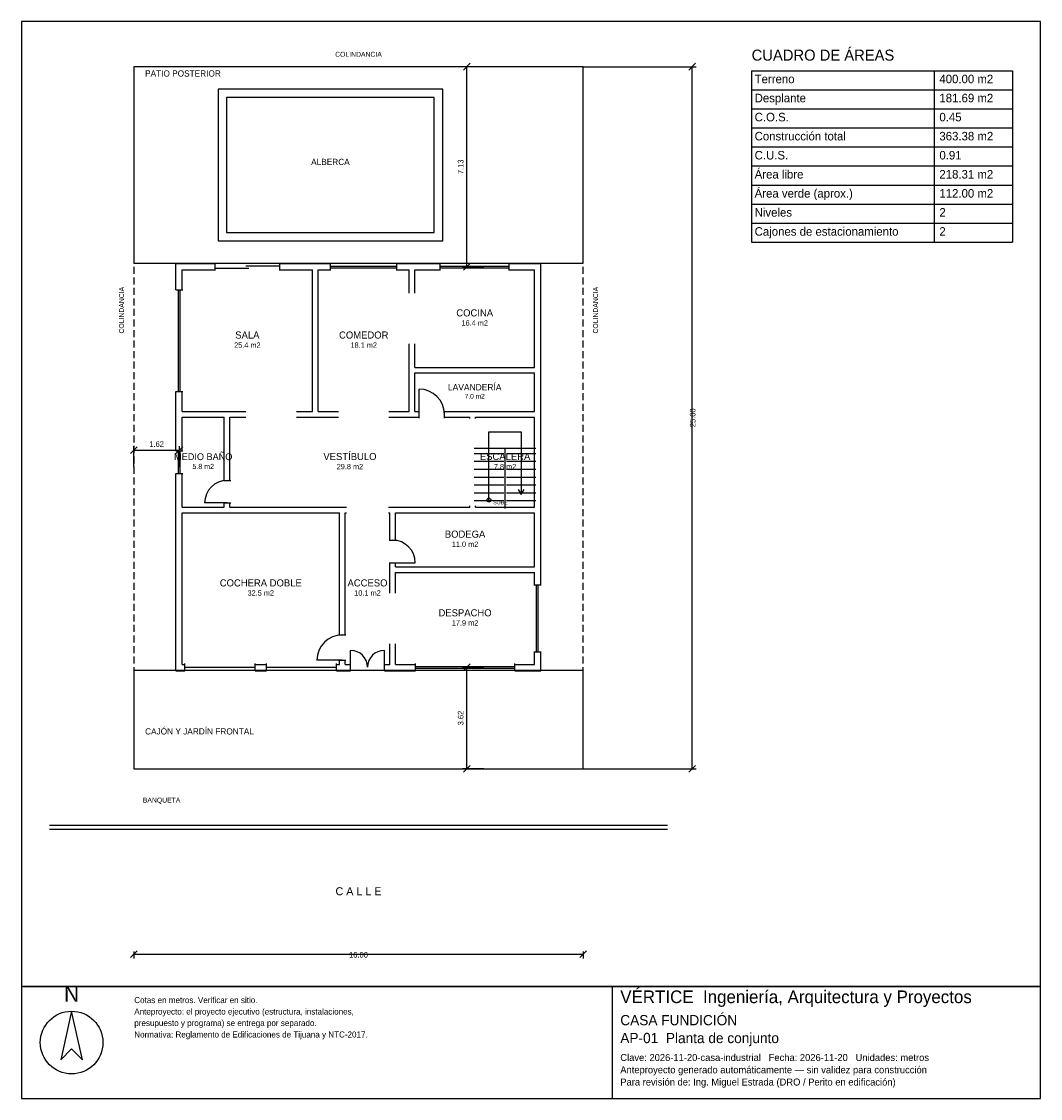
# Model space of a CAD drawing. Header units: metres. Extents: x -4 to 32.3, y -11.7 to 26.6.
import ezdxf
from ezdxf.enums import TextEntityAlignment as Align

# ---------------------------------------------------------------- set-up
doc = ezdxf.new("R2010")
doc.units = ezdxf.units.M
doc.header["$LTSCALE"] = 0.5
doc.linetypes.add('DASHED', pattern=[0.75, 0.5, -0.25])
for name, color, linetype in [('A-AREA', 252, 'CONTINUOUS'), ('A-ESCALERA', 6, 'CONTINUOUS'), ('A-EXTERIOR', 82, 'CONTINUOUS'), ('A-LIMITE', 1, 'DASHED'), ('A-MUROS', 7, 'CONTINUOUS'), ('A-PUERTAS', 2, 'CONTINUOUS'), ('A-TEXTO', 3, 'CONTINUOUS'), ('A-VANOS', 4, 'CONTINUOUS'), ('COTAS', 8, 'CONTINUOUS'), ('LAMINA', 9, 'CONTINUOUS')]:
    doc.layers.add(name, color=color, linetype=linetype)
doc.styles.get("Standard").update_dxf_attribs({"font": 'txt', "width": 0.9})

msp = doc.modelspace()

# ---------------------------------------------------------------- linework, layer by layer
at = {"layer": 'A-ESCALERA'}
for p, q in [((12.12, 11.42), (14.32, 11.42)), ((12.12, 11.23), (13.17, 11.23)), ((13.22, 9.27), (13.22, 11.42)), ((13.27, 11.23), (14.32, 11.23)), ((12.12, 10.95), (13.17, 10.95)), ((13.27, 10.95), (14.32, 10.95)), ((12.12, 10.67), (13.17, 10.67)), ((12.12, 10.39), (13.17, 10.39)), ((13.27, 10.67), (14.32, 10.67)), ((13.27, 10.39), (14.32, 10.39)), ((12.12, 10.11), (13.17, 10.11)), ((13.27, 10.11), (14.32, 10.11)), ((12.12, 9.83), (13.17, 9.83)), ((13.27, 9.83), (14.32, 9.83)), ((12.12, 9.55), (13.17, 9.55)), ((13.27, 9.55), (14.32, 9.55))]:
    msp.add_line(p, q, dxfattribs=at)
for points in [[(12.645, 9.57), (12.645, 11.995), (13.795, 11.995), (13.795, 9.77)], [(13.687, 9.95), (13.795, 9.77), (13.903, 9.95)]]:
    msp.add_lwpolyline(points, dxfattribs=at)
msp.add_circle((12.645, 9.57), 0.07, dxfattribs=at)
at = {"layer": 'A-EXTERIOR'}
for p, q in [((-3, -2), (19, -2)), ((-3, -2.15), (19, -2.15))]:
    msp.add_line(p, q, dxfattribs=at)
for points in [[(0, 18), (16, 18), (16, 25), (0, 25)], [(3, 18.8), (11, 18.8), (11, 24.2), (3, 24.2)], [(3.3, 19.1), (10.7, 19.1), (10.7, 23.9), (3.3, 23.9)], [(0, 0), (16, 0), (16, 3.5), (0, 3.5)]]:
    msp.add_lwpolyline(points, close=True, dxfattribs=at)
at = {"layer": 'A-LIMITE'}
msp.add_lwpolyline([(0, 0), (16, 0), (16, 25), (0, 25)], close=True, dxfattribs=at)
at = {"layer": 'A-MUROS'}
for p, q in [((1.495, 17.995), (2.893, 17.995)), ((1.495, 17.05), (1.495, 17.995)), ((1.72, 17.77), (2.893, 17.77)), ((1.72, 17.05), (1.72, 17.77)), ((2.893, 17.74), (2.893, 18)), ((5.193, 17.74), (5.193, 18)), ((5.193, 17.995), (7.003, 17.995)), ((5.193, 17.77), (6.365, 17.77)), ((6.365, 12.72), (6.365, 17.77)), ((6.565, 17.77), (7.003, 17.77)), ((6.565, 12.72), (6.565, 17.77)), ((7.003, 17.74), (7.003, 18)), ((9.37, 17.74), (9.37, 18)), ((9.37, 17.995), (10.911, 17.995)), ((9.37, 17.77), (9.808, 17.77)), ((9.808, 16.932), (9.808, 17.77)), ((10.007, 17.77), (10.911, 17.77)), ((10.007, 16.932), (10.007, 17.77)), ((10.911, 17.74), (10.911, 18)), ((13.365, 17.74), (13.365, 18)), ((13.365, 17.995), (14.495, 17.995)), ((13.365, 17.77), (14.269, 17.77)), ((14.269, 14.295), (14.269, 17.77)), ((14.495, 6.55), (14.495, 17.995)), ((1.49, 17.05), (1.75, 17.05)), ((9.808, 12.72), (9.808, 15.132)), ((10.007, 14.295), (10.007, 15.132)), ((10.007, 14.295), (14.269, 14.295)), ((10.007, 14.095), (14.269, 14.095)), ((10.007, 12.72), (10.007, 14.095)), ((14.269, 12.72), (14.269, 14.095)), ((1.49, 13.44), (1.75, 13.44)), ((1.495, 11.32), (1.495, 13.44)), ((1.72, 12.72), (1.72, 13.44)), ((1.72, 12.72), (3.993, 12.72)), ((5.793, 12.72), (6.365, 12.72)), ((6.565, 12.72), (7.286, 12.72)), ((9.086, 12.72), (9.808, 12.72)), ((10.007, 12.72), (10.157, 12.72)), ((10.157, 12.49), (10.157, 12.75)), ((11.057, 12.49), (11.057, 12.75)), ((11.057, 12.72), (14.269, 12.72)), ((1.72, 12.52), (3.22, 12.52)), ((1.72, 11.32), (1.72, 12.52)), ((3.22, 10.27), (3.22, 12.52)), ((3.42, 12.52), (3.993, 12.52)), ((3.42, 10.27), (3.42, 12.52)), ((5.793, 12.52), (7.286, 12.52)), ((9.086, 12.52), (10.157, 12.52)), ((11.057, 12.52), (11.97, 12.52)), ((11.97, 12.47), (11.97, 12.52)), ((12.17, 12.52), (14.27, 12.52)), ((12.17, 12.47), (12.17, 12.52)), ((14.27, 9.32), (14.27, 12.52)), ((1.49, 11.32), (1.75, 11.32)), ((1.49, 10.52), (1.75, 10.52)), ((1.495, 3.495), (1.495, 10.52)), ((1.72, 9.32), (1.72, 10.52)), ((3.19, 10.27), (3.45, 10.27)), ((1.72, 9.32), (3.22, 9.32)), ((3.19, 9.47), (3.45, 9.47)), ((3.22, 9.32), (3.22, 9.47)), ((3.42, 9.32), (3.42, 9.47)), ((3.42, 9.32), (7.57, 9.32)), ((9.07, 9.32), (11.97, 9.32)), ((11.97, 9.32), (11.97, 9.37)), ((12.17, 9.32), (12.17, 9.37)), ((12.17, 9.32), (14.27, 9.32)), ((1.72, 9.12), (7.32, 9.12)), ((1.72, 3.72), (1.72, 9.12)), ((7.32, 4.77), (7.32, 9.12)), ((7.52, 9.12), (7.57, 9.12)), ((7.52, 4.77), (7.52, 9.12)), ((9.07, 9.12), (9.12, 9.12)), ((9.12, 8.142), (9.12, 9.12)), ((9.32, 9.12), (14.27, 9.12)), ((9.32, 8.142), (9.32, 9.12)), ((14.27, 7.192), (14.27, 9.12)), ((9.09, 8.142), (9.35, 8.142)), ((9.09, 7.342), (9.35, 7.342)), ((9.12, 6.256), (9.12, 7.342)), ((9.32, 7.192), (9.32, 7.342)), ((9.32, 7.192), (14.27, 7.192)), ((9.32, 6.992), (14.27, 6.992)), ((9.32, 6.256), (9.32, 6.992)), ((14.27, 6.55), (14.27, 6.992)), ((14.24, 6.55), (14.5, 6.55)), ((7.29, 4.77), (7.55, 4.77)), ((9.12, 3.72), (9.12, 4.456)), ((9.32, 3.72), (9.32, 4.456)), ((7.29, 3.87), (7.55, 3.87)), ((7.32, 3.72), (7.32, 3.87)), ((7.52, 3.72), (7.52, 3.87)), ((14.24, 4.162), (14.5, 4.162)), ((14.27, 3.72), (14.27, 4.162)), ((14.495, 3.495), (14.495, 4.162)), ((1.495, 3.495), (1.82, 3.495)), ((1.72, 3.72), (1.82, 3.72)), ((1.82, 3.49), (1.82, 3.75)), ((4.32, 3.49), (4.32, 3.75)), ((4.32, 3.72), (4.72, 3.72)), ((4.32, 3.495), (4.72, 3.495)), ((4.72, 3.49), (4.72, 3.75)), ((7.22, 3.49), (7.22, 3.75)), ((7.22, 3.72), (7.32, 3.72)), ((7.22, 3.495), (7.72, 3.495)), ((7.52, 3.72), (7.72, 3.72)), ((7.72, 3.49), (7.72, 3.75)), ((8.92, 3.49), (8.92, 3.75)), ((8.92, 3.72), (9.12, 3.72)), ((8.92, 3.495), (10.025, 3.495)), ((9.32, 3.72), (10.025, 3.72)), ((10.025, 3.49), (10.025, 3.75)), ((13.565, 3.49), (13.565, 3.75)), ((13.565, 3.72), (14.27, 3.72)), ((13.565, 3.495), (14.495, 3.495))]:
    msp.add_line(p, q, dxfattribs=at)
at = {"layer": 'A-PUERTAS'}
for p, q in [((10.157, 12.62), (10.157, 13.52)), ((3.32, 9.47), (2.52, 9.47)), ((9.22, 7.342), (10.02, 7.342)), ((7.72, 3.62), (7.72, 4.22)), ((8.92, 3.62), (8.92, 4.22)), ((7.42, 3.87), (6.52, 3.87))]:
    msp.add_line(p, q, dxfattribs=at)
for centre, radius, start, end in [((10.157, 12.62), 0.9, 0, 90), ((3.32, 9.47), 0.8, 90, 180), ((9.22, 7.342), 0.8, 0, 90), ((7.42, 3.87), 0.9, 90, 180), ((7.72, 3.62), 0.6, 0, 90), ((8.92, 3.62), 0.6, 90, 180)]:
    msp.add_arc(centre, radius, start, end, dxfattribs=at)
at = {"layer": 'A-VANOS'}
for p, q in [((2.893, 17.83), (4.093, 17.83)), ((3.993, 17.91), (5.193, 17.91)), ((7.003, 17.9), (9.37, 17.9)), ((7.003, 17.84), (9.37, 17.84)), ((10.911, 17.9), (13.365, 17.9)), ((10.911, 17.84), (13.365, 17.84)), ((1.59, 13.44), (1.59, 17.05)), ((1.65, 13.44), (1.65, 17.05)), ((1.59, 10.52), (1.59, 11.32)), ((1.65, 10.52), (1.65, 11.32)), ((14.34, 4.162), (14.34, 6.55)), ((14.4, 4.162), (14.4, 6.55)), ((1.82, 3.62), (4.32, 3.62)), ((4.72, 3.62), (7.22, 3.62)), ((10.025, 3.65), (13.565, 3.65)), ((10.025, 3.59), (13.565, 3.59))]:
    msp.add_line(p, q, dxfattribs=at)
at = {"layer": 'COTAS'}
for p, q in [((12.4575, 25), (11.7075, 25)), ((11.7375, 24.88), (11.9775, 25.12)), ((11.8575, 17.87), (11.8575, 25)), ((16, 25), (20.03, 25)), ((19.76, 24.88), (20, 25.12)), ((19.88, 0), (19.88, 25)), ((22, 24.8571), (31.2857, 24.8571)), ((22, 24.8571), (22, 18.75)), ((28.5, 24.8571), (28.5, 18.75)), ((31.2857, 24.8571), (31.2857, 18.75)), ((22, 24.1786), (31.2857, 24.1786)), ((22, 23.5), (31.2857, 23.5)), ((22, 22.8214), (31.2857, 22.8214)), ((22, 22.1429), (31.2857, 22.1429)), ((22, 21.4643), (31.2857, 21.4643)), ((22, 20.7857), (31.2857, 20.7857)), ((22, 20.1071), (31.2857, 20.1071)), ((22, 19.4286), (31.2857, 19.4286)), ((22, 18.75), (31.2857, 18.75)), ((12.4575, 17.87), (11.7075, 17.87)), ((11.7375, 17.75), (11.9775, 17.99)), ((-0.12, 11.225), (0.12, 11.465)), ((0, 10.745), (0, 11.495)), ((0, 11.345), (1.62, 11.345)), ((1.5, 11.225), (1.74, 11.465)), ((1.62, 10.745), (1.62, 11.495)), ((12.4575, 3.62), (11.7075, 3.62)), ((11.7375, 3.5), (11.9775, 3.74)), ((11.8575, 0), (11.8575, 3.62)), ((12.4575, 0), (11.7075, 0)), ((11.7375, -0.12), (11.9775, 0.12)), ((16, 0), (20.03, 0)), ((19.76, -0.12), (20, 0.12)), ((-0.12, -6.72), (0.12, -6.48)), ((0, -6.5), (0, -6.75)), ((15.88, -6.72), (16.12, -6.48)), ((16, -6.5), (16, -6.75)), ((0, -6.6), (16, -6.6))]:
    msp.add_line(p, q, dxfattribs=at)
at = {"layer": 'LAMINA'}
msp.add_line((17.0457, -11.7332), (17.0457, -7.75), dxfattribs=at)
for points in [[(-4, -7.75), (32.2857, -7.75), (32.2857, 26.6071), (-4, 26.6071)], [(-4, -11.7332), (32.2857, -11.7332), (32.2857, -7.75), (-4, -7.75)], [(-2.2155, -8.6263), (-2.6059, -10.355), (-2.2155, -9.9646), (-1.8252, -10.355)]]:
    msp.add_lwpolyline(points, close=True, dxfattribs=at)
msp.add_circle((-2.2155, -9.7416), 1.1153, dxfattribs=at)

# ---------------------------------------------------------------- texts
at = {"layer": 'A-AREA'}
for s, height, p in [('16.4 m2', 0.189, (12.138, 15.7805)), ('25.4 m2', 0.189, (4.0425, 14.993)), ('18.1 m2', 0.189, (8.1865, 14.993)), ('7.0 m2', 0.1688, (12.138, 13.1825)), ('5.8 m2', 0.1821, (2.47, 10.6771)), ('29.8 m2', 0.189, (7.695, 10.668)), ('7.8 m2', 0.189, (13.22, 10.668)), ('11.0 m2', 0.189, (11.795, 7.904)), ('32.5 m2', 0.189, (4.52, 6.168)), ('10.1 m2', 0.189, (8.32, 6.168)), ('17.9 m2', 0.189, (11.795, 5.104))]:
    msp.add_text(s, height=height, dxfattribs=at).set_placement(p, align=Align.CENTER)
at = {"layer": 'A-ESCALERA'}
msp.add_text('SUBE', height=0.14, dxfattribs=at).set_placement((12.795, 9.42))
at = {"layer": 'A-TEXTO'}
for s, height, p in [('CUADRO DE ÁREAS', 0.3929, (22, 25.2143)), ('PATIO POSTERIOR', 0.22, (0.4, 24.648)), ('Terreno', 0.3036, (22.1071, 24.4107)), ('400.00 m2', 0.3036, (28.6857, 24.4107)), ('Desplante', 0.3036, (22.1071, 23.7321)), ('181.69 m2', 0.3036, (28.6857, 23.7321)), ('C.O.S.', 0.3036, (22.1071, 23.0536)), ('0.45', 0.3036, (28.6857, 23.0536)), ('Construcción total', 0.3036, (22.1071, 22.375)), ('363.38 m2', 0.3036, (28.6857, 22.375)), ('C.U.S.', 0.3036, (22.1071, 21.6964)), ('0.91', 0.3036, (28.6857, 21.6964)), ('Área libre', 0.3036, (22.1071, 21.0179)), ('218.31 m2', 0.3036, (28.6857, 21.0179)), ('Área verde (aprox.)', 0.3036, (22.1071, 20.3393)), ('112.00 m2', 0.3036, (28.6857, 20.3393)), ('Niveles', 0.3036, (22.1071, 19.6607)), ('2', 0.3036, (28.6857, 19.6607)), ('Cajones de estacionamiento', 0.3036, (22.1071, 18.9821)), ('2', 0.3036, (28.6857, 18.9821)), ('CAJÓN Y JARDÍN FRONTAL', 0.22, (0.4, 1.225)), ('BANQUETA', 0.176, (0.32, -1.2))]:
    msp.add_text(s, height=height, dxfattribs=at).set_placement(p)
for s, height, p in [('COLINDANCIA', 0.176, (8, 25.352)), ('ALBERCA', 0.22, (7, 21.5)), ('COCINA', 0.252, (12.138, 16.1081)), ('SALA', 0.252, (4.0425, 15.3206)), ('COMEDOR', 0.252, (8.1865, 15.3206)), ('LAVANDERÍA', 0.225, (12.138, 13.475)), ('MEDIO BAÑO', 0.2429, (2.47, 10.9929)), ('VESTÍBULO', 0.252, (7.695, 10.9956)), ('ESCALERA', 0.252, (13.22, 10.9956)), ('BODEGA', 0.252, (11.795, 8.2316)), ('COCHERA DOBLE', 0.252, (4.52, 6.4956)), ('ACCESO', 0.252, (8.32, 6.4956)), ('DESPACHO', 0.252, (11.795, 5.4316)), ('C A L L E', 0.286, (8, -4.5))]:
    msp.add_text(s, height=height, dxfattribs=at).set_placement(p, align=Align.CENTER)
for p in [(-0.352, 15.5), (16.528, 15.5)]:
    msp.add_text('COLINDANCIA', height=0.176, rotation=90, dxfattribs=at).set_placement(p)
at = {"layer": 'COTAS'}
for s, p in [('7.13', (11.7375, 21.435)), ('25.00', (20, 12.5)), ('3.62', (11.7375, 1.81))]:
    msp.add_text(s, height=0.2, rotation=90, dxfattribs=at).set_placement(p, align=Align.CENTER)
for s, p in [('1.62', (0.81, 11.465)), ('16.00', (8, -6.72))]:
    msp.add_text(s, height=0.2, dxfattribs=at).set_placement(p, align=Align.CENTER)
at = {"layer": 'LAMINA'}
msp.add_text('N', height=0.5576, dxfattribs=at).set_placement((-2.2155, -8.2917), align=Align.CENTER)
for s, height, p in [('VÉRTICE  Ingeniería, Arquitectura y Proyectos', 0.4503, (17.3228, -8.3388)), ('Cotas en metros. Verificar en sitio.', 0.2147, (0.015, -8.3388)), ('Anteproyecto: el proyecto ejecutivo (estructura, instalaciones,', 0.2147, (0.015, -8.7468)), ('CASA FUNDICIÓN', 0.3637, (17.3228, -9.1268)), ('presupuesto y programa) se entrega por separado.', 0.2147, (0.015, -9.1549)), ('Normativa: Reglamento de Edificaciones de Tijuana y NTC-2017.', 0.2147, (0.015, -9.5629)), ('AP-01  Planta de conjunto', 0.3637, (17.3228, -9.7632)), ('Clave: 2026-11-20-casa-industrial   Fecha: 2026-11-20   Unidades: metros', 0.2494, (17.3228, -10.3997)), ('Anteproyecto generado automáticamente — sin validez para construcción', 0.2494, (17.3228, -10.8361)), ('Para revisión de: Ing. Miguel Estrada (DRO / Perito en edificación)', 0.2494, (17.3228, -11.2725))]:
    msp.add_text(s, height=height, dxfattribs=at).set_placement(p)

doc.saveas('drawing.dxf')
